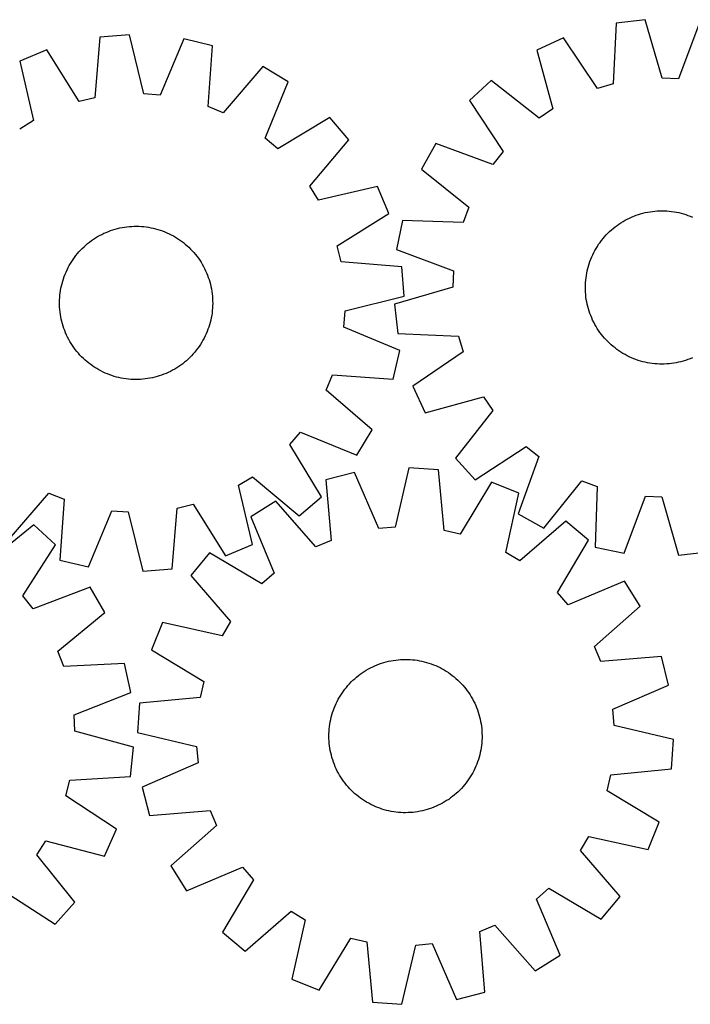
# Model space of a CAD drawing. Header units: millimetres. Extents: x 7 to 1493, y 7 to 521.
# Tile 4 of 5: x 739 to 1089, y 7 to 521. Entities that reach past the tile are written whole.
import ezdxf

# ---------------------------------------------------------------- set-up
doc = ezdxf.new("R2010")
doc.units = ezdxf.units.MM
doc.layers.add('CUT', color=7, linetype='CONTINUOUS', true_color=0x000000)

msp = doc.modelspace()

# ---------------------------------------------------------------- linework, layer by layer
at = {"layer": 'CUT'}
for p, q in [((1050.370291, 519.038848), (1048.927571, 487.307266)), ((1065.650861, 520.837384), (1050.370291, 519.038848)), ((1074.421754, 490.307952), (1065.650861, 520.837384)), ((1094.166974, 519.698477), (1082.989268, 489.965774)), ((780.800844, 511.779898), (778.187386, 480.123231)), ((796.137405, 513.012957), (780.800844, 511.779898)), ((803.774986, 482.180472), (796.137405, 513.012957)), ((824.592015, 510.82184), (812.324021, 481.522163)), ((839.558987, 507.255291), (824.592015, 510.82184)), ((1022.897914, 511.310049), (1008.921007, 504.877584)), ((1040.673643, 484.985189), (1022.897914, 511.310049)), ((753.061809, 505.070816), (738.856909, 499.158849)), ((769.853342, 478.107523), (753.061809, 505.070816)), ((837.294997, 475.571713), (839.558987, 507.255291)), ((1008.921007, 504.877584), (1017.354497, 474.253231)), ((738.856909, 499.158849), (746.153811, 468.243966)), ((865.943838, 496.378457), (845.222184, 472.303826)), ((879.07615, 488.361418), (865.943838, 496.378457)), ((867.132203, 458.928156), (879.07615, 488.361418)), ((985.181554, 489.037628), (973.876466, 478.600888)), ((1010.222105, 469.494201), (985.181554, 489.037628)), ((1082.989268, 489.965774), (1074.421754, 490.307952)), ((1048.927571, 487.307266), (1040.673643, 484.985189)), ((778.187386, 480.123231), (769.853342, 478.107523)), ((812.324021, 481.522163), (803.774986, 482.180472)), ((973.876466, 478.600888), (991.360637, 452.08149)), ((845.222184, 472.303826), (837.294997, 475.571713)), ((1017.354497, 474.253231), (1010.222105, 469.494201)), ((746.153811, 468.243966), (738.850552, 463.751553)), ((900.808507, 469.863567), (873.661574, 453.370576)), ((910.820677, 458.180802), (900.808507, 469.863567)), ((873.661574, 453.370576), (867.132203, 458.928156)), ((890.365931, 433.878989), (910.820677, 458.180802)), ((956.19372, 456.200301), (948.667073, 442.780907)), ((986.047951, 445.351353), (956.19372, 456.200301)), ((991.360637, 452.08149), (986.047951, 445.351353)), ((948.667073, 442.780907), (973.490453, 422.962366)), ((894.858344, 426.57573), (890.365931, 433.878989)), ((925.773227, 433.872633), (894.858344, 426.57573)), ((931.685193, 419.667732), (925.773227, 433.872633)), ((973.490453, 422.962366), (970.517514, 414.919916)), ((904.7219, 402.876199), (931.685193, 419.667732)), ((1055.103569, 416.172721), (1056.214476, 416.759995)), ((1056.214476, 416.759995), (1057.343283, 417.312085)), ((1057.343283, 417.312085), (1058.488873, 417.828446)), ((1058.488873, 417.828446), (1059.650118, 418.308568)), ((1059.650118, 418.308568), (1060.825871, 418.751977)), ((1060.825871, 418.751977), (1062.014972, 419.158237)), ((1062.014972, 419.158237), (1063.216246, 419.526945)), ((1063.216246, 419.526945), (1064.42851, 419.857739)), ((1064.42851, 419.857739), (1065.650565, 420.150291)), ((1065.650565, 420.150291), (1066.881207, 420.404314)), ((1066.881207, 420.404314), (1068.119221, 420.619555)), ((1068.119221, 420.619555), (1069.363385, 420.795803)), ((1069.363385, 420.795803), (1070.612471, 420.932885)), ((1070.612471, 420.932885), (1071.865246, 421.030663)), ((1071.865246, 421.030663), (1073.120474, 421.089043)), ((1073.120474, 421.089043), (1074.376917, 421.107967)), ((1074.376917, 421.107967), (1075.633335, 421.087415)), ((1075.633335, 421.087415), (1076.888486, 421.027409)), ((1076.888486, 421.027409), (1078.141134, 420.928007)), ((1078.141134, 420.928007), (1079.390041, 420.789307)), ((1079.390041, 420.789307), (1080.633975, 420.611446)), ((1080.633975, 420.611446), (1081.871709, 420.394601)), ((1081.871709, 420.394601), (1083.102021, 420.138984)), ((1083.102021, 420.138984), (1084.323696, 419.844848)), ((1084.323696, 419.844848), (1085.53553, 419.512484)), ((1085.53553, 419.512484), (1086.736326, 419.142219)), ((1086.736326, 419.142219), (1087.924899, 418.734419)), ((1087.924899, 418.734419), (1089.100076, 418.289486)), ((1089.100076, 418.289486), (1090.260698, 417.80786)), ((786.354774, 410.775649), (787.546098, 411.17534)), ((787.546098, 411.17534), (788.749389, 411.537414)), ((788.749389, 411.537414), (789.963459, 411.861512)), ((789.963459, 411.861512), (791.187111, 412.147316)), ((791.187111, 412.147316), (792.419136, 412.394543)), ((792.419136, 412.394543), (793.658319, 412.60295)), ((793.658319, 412.60295), (794.903436, 412.77233)), ((794.903436, 412.77233), (796.153259, 412.902516)), ((796.153259, 412.902516), (797.406555, 412.99338)), ((797.406555, 412.99338), (798.662087, 413.044832)), ((798.662087, 413.044832), (799.918615, 413.056821)), ((799.918615, 413.056821), (801.1749, 413.029337)), ((801.1749, 413.029337), (802.429701, 412.962404)), ((802.429701, 412.962404), (803.681781, 412.856091)), ((803.681781, 412.856091), (804.929904, 412.710501)), ((804.929904, 412.710501), (806.172838, 412.525779)), ((806.172838, 412.525779), (807.409356, 412.302106)), ((807.409356, 412.302106), (808.638238, 412.039704)), ((808.638238, 412.039704), (809.858272, 411.738831)), ((809.858272, 411.738831), (811.068253, 411.399784)), ((811.068253, 411.399784), (812.266988, 411.022899)), ((938.771945, 416.012413), (935.760498, 400.92395)), ((970.517514, 414.919916), (938.771945, 416.012413)), ((1046.988014, 410.284456), (1047.917972, 411.129551)), ((1047.917972, 411.129551), (1048.874015, 411.945019)), ((1048.874015, 411.945019), (1049.855202, 412.730054)), ((1049.855202, 412.730054), (1050.860562, 413.483882)), ((1050.860562, 413.483882), (1051.889105, 414.205759)), ((1051.889105, 414.205759), (1052.939815, 414.894973)), ((1052.939815, 414.894973), (1054.011656, 415.550842)), ((1054.011656, 415.550842), (1055.103569, 416.172721)), ((776.360545, 405.562627), (777.393056, 406.278817)), ((777.393056, 406.278817), (778.447553, 406.962221)), ((778.447553, 406.962221), (779.522997, 407.612166)), ((779.522997, 407.612166), (780.618325, 408.22801)), ((780.618325, 408.22801), (781.732456, 408.809144)), ((781.732456, 408.809144), (782.864292, 409.354997)), ((782.864292, 409.354997), (784.012715, 409.865028)), ((784.012715, 409.865028), (785.176592, 410.338734)), ((785.176592, 410.338734), (786.354774, 410.775649)), ((812.266988, 411.022899), (813.453292, 410.608546)), ((813.453292, 410.608546), (814.625996, 410.157134)), ((814.625996, 410.157134), (815.783942, 409.66911)), ((815.783942, 409.66911), (816.925988, 409.144955)), ((816.925988, 409.144955), (818.051006, 408.585186)), ((818.051006, 408.585186), (819.157886, 407.990356)), ((819.157886, 407.990356), (820.245536, 407.361051)), ((820.245536, 407.361051), (821.312882, 406.697892)), ((821.312882, 406.697892), (822.358871, 406.001535)), ((822.358871, 406.001535), (823.382471, 405.272666)), ((1042.760691, 405.644731), (1043.546997, 406.624899)), ((1043.546997, 406.624899), (1044.363703, 407.579885)), ((1044.363703, 407.579885), (1045.210003, 408.508747)), ((1045.210003, 408.508747), (1046.085061, 409.410567)), ((1046.085061, 409.410567), (1046.988014, 410.284456)), ((770.682616, 400.61875), (771.562638, 401.515727)), ((771.562638, 401.515727), (772.4704, 402.38462)), ((772.4704, 402.38462), (773.405007, 403.22457)), ((773.405007, 403.22457), (774.365536, 404.03475)), ((774.365536, 404.03475), (775.35104, 404.814358)), ((775.35104, 404.814358), (776.360545, 405.562627)), ((823.382471, 405.272666), (824.382672, 404.512005)), ((824.382672, 404.512005), (825.358486, 403.720302)), ((825.358486, 403.720302), (826.30895, 402.898338)), ((826.30895, 402.898338), (827.233127, 402.046925)), ((827.233127, 402.046925), (828.130105, 401.166904)), ((828.130105, 401.166904), (828.998998, 400.259141)), ((906.737608, 394.542155), (904.7219, 402.876199)), ((935.760498, 400.92395), (965.493201, 389.746243)), ((1039.311226, 400.40083), (1039.934519, 401.491936)), ((1039.934519, 401.491936), (1040.591777, 402.562925)), ((1040.591777, 402.562925), (1041.282352, 403.612742)), ((1041.282352, 403.612742), (1042.005561, 404.640348)), ((1042.005561, 404.640348), (1042.760691, 405.644731)), ((766.031649, 394.698504), (766.728006, 395.744493)), ((766.728006, 395.744493), (767.456875, 396.768093)), ((767.456875, 396.768093), (768.217537, 397.768294)), ((768.217537, 397.768294), (769.00924, 398.744108)), ((769.00924, 398.744108), (769.831203, 399.694573)), ((769.831203, 399.694573), (770.682616, 400.61875)), ((828.998998, 400.259141), (829.838948, 399.324535)), ((829.838948, 399.324535), (830.649127, 398.364005)), ((830.649127, 398.364005), (831.428736, 397.378502)), ((831.428736, 397.378502), (832.177004, 396.368997)), ((832.177004, 396.368997), (832.893194, 395.336486)), ((1036.724556, 394.681875), (1037.169489, 395.857052)), ((1037.169489, 395.857052), (1037.651116, 397.017673)), ((1037.651116, 397.017673), (1038.16896, 398.162594)), ((1038.16896, 398.162594), (1038.722513, 399.290684)), ((1038.722513, 399.290684), (1039.311226, 400.40083)), ((763.584586, 390.31161), (764.144355, 391.436628)), ((764.144355, 391.436628), (764.739186, 392.543508)), ((764.739186, 392.543508), (765.368491, 393.631158)), ((765.368491, 393.631158), (766.031649, 394.698504)), ((832.893194, 395.336486), (833.576599, 394.281988)), ((833.576599, 394.281988), (834.226544, 393.206545)), ((834.226544, 393.206545), (834.842387, 392.111217)), ((834.842387, 392.111217), (835.423522, 390.997085)), ((835.423522, 390.997085), (835.969374, 389.865249)), ((938.394276, 391.928698), (906.737608, 394.542155)), ((939.627334, 376.592137), (938.394276, 391.928698)), ((1035.319991, 389.858996), (1035.614127, 391.080672)), ((1035.614127, 391.080672), (1035.946491, 392.292506)), ((1035.946491, 392.292506), (1036.316756, 393.493301)), ((1036.316756, 393.493301), (1036.724556, 394.681875)), ((761.329757, 384.453876), (761.706643, 385.65261)), ((761.706643, 385.65261), (762.120996, 386.838914)), ((762.120996, 386.838914), (762.572407, 388.011618)), ((762.572407, 388.011618), (763.060431, 389.169565)), ((763.060431, 389.169565), (763.584586, 390.31161)), ((835.969374, 389.865249), (836.479405, 388.716826)), ((836.479405, 388.716826), (836.953112, 387.55295)), ((836.953112, 387.55295), (837.390026, 386.374768)), ((837.390026, 386.374768), (837.789718, 385.183443)), ((965.493201, 389.746243), (965.151023, 381.17873)), ((1034.530969, 384.898109), (1034.669668, 386.147017)), ((1034.669668, 386.147017), (1034.847529, 387.390951)), ((1034.847529, 387.390951), (1035.064374, 388.628685)), ((1035.064374, 388.628685), (1035.319991, 389.858996)), ((760.203762, 379.55846), (760.427435, 380.794978)), ((760.427435, 380.794978), (760.689837, 382.023861)), ((760.689837, 382.023861), (760.99071, 383.243895)), ((760.99071, 383.243895), (761.329757, 384.453876)), ((837.789718, 385.183443), (838.151791, 383.980152)), ((838.151791, 383.980152), (838.47589, 382.766082)), ((838.47589, 382.766082), (838.761694, 381.54243)), ((838.761694, 381.54243), (839.008921, 380.310406)), ((839.008921, 380.310406), (839.217327, 379.071223)), ((965.151023, 381.17873), (934.621591, 372.407836)), ((1034.351008, 381.133893), (1034.37156, 382.39031)), ((1034.369932, 379.87745), (1034.351008, 381.133893)), ((1034.37156, 382.39031), (1034.431566, 383.645462)), ((1034.431566, 383.645462), (1034.530969, 384.898109)), ((759.700205, 374.560522), (759.767137, 375.815324)), ((759.767137, 375.815324), (759.87345, 377.067404)), ((759.87345, 377.067404), (760.01904, 378.315526)), ((760.01904, 378.315526), (760.203762, 379.55846)), ((839.217327, 379.071223), (839.386707, 377.826105)), ((839.386707, 377.826105), (839.516893, 376.576282)), ((839.516893, 376.576282), (839.607757, 375.322986)), ((839.607757, 375.322986), (839.659209, 374.067455)), ((908.79485, 368.954555), (939.627334, 376.592137)), ((1034.428312, 378.622221), (1034.369932, 379.87745)), ((1034.526091, 377.369446), (1034.428312, 378.622221)), ((1034.663172, 376.12036), (1034.526091, 377.369446)), ((1034.83942, 374.876196), (1034.663172, 376.12036)), ((759.67272, 373.304237), (759.700205, 374.560522)), ((759.68471, 372.047709), (759.67272, 373.304237)), ((759.736162, 370.792178), (759.68471, 372.047709)), ((759.827026, 369.538882), (759.736162, 370.792178)), ((839.576782, 370.29984), (839.470469, 369.04776)), ((839.643714, 371.554642), (839.576782, 370.29984)), ((839.671199, 372.810926), (839.643714, 371.554642)), ((839.659209, 374.067455), (839.671199, 372.810926)), ((934.621591, 372.407836), (936.420127, 357.127267)), ((1035.054662, 373.638183), (1034.83942, 374.876196)), ((1035.308684, 372.407541), (1035.054662, 373.638183)), ((1035.601236, 371.185485), (1035.308684, 372.407541)), ((1035.93203, 369.973222), (1035.601236, 371.185485)), ((1036.300738, 368.771947), (1035.93203, 369.973222)), ((759.957212, 368.289058), (759.827026, 369.538882)), ((760.126592, 367.043941), (759.957212, 368.289058)), ((760.334998, 365.804758), (760.126592, 367.043941)), ((760.582225, 364.572733), (760.334998, 365.804758)), ((838.916484, 365.320185), (838.654082, 364.091303)), ((839.140157, 366.556704), (838.916484, 365.320185)), ((839.324879, 367.799637), (839.140157, 366.556704)), ((839.470469, 369.04776), (839.324879, 367.799637)), ((908.136541, 360.40552), (908.79485, 368.954555)), ((1036.706998, 367.582847), (1036.300738, 368.771947)), ((1037.150407, 366.407094), (1036.706998, 367.582847)), ((1037.630529, 365.245849), (1037.150407, 366.407094)), ((1038.14689, 364.100258), (1037.630529, 365.245849)), ((760.868029, 363.349082), (760.582225, 364.572733)), ((761.192128, 362.135011), (760.868029, 363.349082)), ((761.554201, 360.93172), (761.192128, 362.135011)), ((761.953893, 359.740396), (761.554201, 360.93172)), ((762.390807, 358.562214), (761.953893, 359.740396)), ((837.637276, 360.462554), (837.222923, 359.276249)), ((838.014162, 361.661288), (837.637276, 360.462554)), ((838.353209, 362.871269), (838.014162, 361.661288)), ((838.654082, 364.091303), (838.353209, 362.871269)), ((937.436218, 348.137527), (908.136541, 360.40552)), ((1038.69898, 362.971452), (1038.14689, 364.100258)), ((1039.286254, 361.860544), (1038.69898, 362.971452)), ((1039.908133, 360.768631), (1039.286254, 361.860544)), ((1040.564003, 359.696791), (1039.908133, 360.768631)), ((1041.253216, 358.646081), (1040.564003, 359.696791)), ((762.864514, 357.398337), (762.390807, 358.562214)), ((763.374545, 356.249914), (762.864514, 357.398337)), ((763.920397, 355.118079), (763.374545, 356.249914)), ((764.501532, 354.003947), (763.920397, 355.118079)), ((835.199564, 354.678536), (834.604733, 353.571656)), ((835.759333, 355.803554), (835.199564, 354.678536)), ((836.283488, 356.945599), (835.759333, 355.803554)), ((836.771512, 358.103545), (836.283488, 356.945599)), ((837.222923, 359.276249), (836.771512, 358.103545)), ((936.420127, 357.127267), (968.151709, 355.684547)), ((968.151709, 355.684547), (970.473786, 347.430618)), ((1041.975093, 357.617538), (1041.253216, 358.646081)), ((1042.728921, 356.612177), (1041.975093, 357.617538)), ((1043.513956, 355.630991), (1042.728921, 356.612177)), ((1044.329424, 354.674947), (1043.513956, 355.630991)), ((1045.174519, 353.74499), (1044.329424, 354.674947)), ((765.117375, 352.908619), (764.501532, 354.003947)), ((765.76732, 351.833176), (765.117375, 352.908619)), ((766.450725, 350.778678), (765.76732, 351.833176)), ((767.166915, 349.746167), (766.450725, 350.778678)), ((767.915183, 348.736662), (767.166915, 349.746167)), ((832.615913, 350.37067), (831.887044, 349.34707)), ((833.31227, 351.41666), (832.615913, 350.37067)), ((833.975428, 352.484006), (833.31227, 351.41666)), ((834.604733, 353.571656), (833.975428, 352.484006)), ((1046.048408, 352.842036), (1045.174519, 353.74499)), ((1046.950228, 351.966978), (1046.048408, 352.842036)), ((1047.87909, 351.120678), (1046.950228, 351.966978)), ((1048.834076, 350.303972), (1047.87909, 351.120678)), ((1049.814244, 349.517666), (1048.834076, 350.303972)), ((1050.818627, 348.762536), (1049.814244, 349.517666)), ((768.694792, 347.751158), (767.915183, 348.736662)), ((769.504971, 346.790629), (768.694792, 347.751158)), ((770.344922, 345.856022), (769.504971, 346.790629)), ((771.213814, 344.94826), (770.344922, 345.856022)), ((772.110792, 344.068238), (771.213814, 344.94826)), ((827.781281, 344.599437), (826.873519, 343.730544)), ((828.661303, 345.496414), (827.781281, 344.599437)), ((829.512716, 346.420591), (828.661303, 345.496414)), ((830.334679, 347.371056), (829.512716, 346.420591)), ((831.126382, 348.34687), (830.334679, 347.371056)), ((831.887044, 349.34707), (831.126382, 348.34687)), ((933.869668, 333.170554), (937.436218, 348.137527)), ((970.473786, 347.430618), (944.148926, 329.65489)), ((1051.846234, 348.039327), (1050.818627, 348.762536)), ((1052.89605, 347.348753), (1051.846234, 348.039327)), ((1053.967039, 346.691495), (1052.89605, 347.348753)), ((1055.058145, 346.068201), (1053.967039, 346.691495)), ((1056.168291, 345.479488), (1055.058145, 346.068201)), ((1057.296381, 344.925936), (1056.168291, 345.479488)), ((1058.441302, 344.408091), (1057.296381, 344.925936)), ((1059.601923, 343.926465), (1058.441302, 344.408091)), ((1090.213126, 344.387505), (1089.051881, 343.907383)), ((773.034969, 343.216826), (772.110792, 344.068238)), ((773.985433, 342.394862), (773.034969, 343.216826)), ((774.961248, 341.603159), (773.985433, 342.394862)), ((775.961448, 340.842498), (774.961248, 341.603159)), ((776.985048, 340.113629), (775.961448, 340.842498)), ((778.031037, 339.417272), (776.985048, 340.113629)), ((779.098383, 338.754113), (778.031037, 339.417272)), ((820.896366, 339.152942), (819.820922, 338.502998)), ((821.950863, 339.836347), (820.896366, 339.152942)), ((822.983374, 340.552537), (821.950863, 339.836347)), ((823.99288, 341.300805), (822.983374, 340.552537)), ((824.978383, 342.080414), (823.99288, 341.300805)), ((825.938912, 342.890593), (824.978383, 342.080414)), ((826.873519, 343.730544), (825.938912, 342.890593)), ((1060.777101, 343.481532), (1059.601923, 343.926465)), ((1061.965674, 343.073732), (1060.777101, 343.481532)), ((1063.16647, 342.703467), (1061.965674, 343.073732)), ((1064.378303, 342.371102), (1063.16647, 342.703467)), ((1065.599979, 342.076967), (1064.378303, 342.371102)), ((1066.83029, 341.82135), (1065.599979, 342.076967)), ((1068.068024, 341.604504), (1066.83029, 341.82135)), ((1069.311958, 341.426644), (1068.068024, 341.604504)), ((1070.560866, 341.287944), (1069.311958, 341.426644)), ((1071.813513, 341.188542), (1070.560866, 341.287944)), ((1073.068665, 341.128535), (1071.813513, 341.188542)), ((1074.325082, 341.107984), (1073.068665, 341.128535)), ((1075.581525, 341.126907), (1074.325082, 341.107984)), ((1076.836754, 341.185287), (1075.581525, 341.126907)), ((1078.089529, 341.283066), (1076.836754, 341.185287)), ((1079.338615, 341.420147), (1078.089529, 341.283066)), ((1080.582779, 341.596396), (1079.338615, 341.420147)), ((1081.820792, 341.811637), (1080.582779, 341.596396)), ((1083.051434, 342.065659), (1081.820792, 341.811637)), ((1084.27349, 342.358212), (1083.051434, 342.065659)), ((1085.485753, 342.689005), (1084.27349, 342.358212)), ((1086.687028, 343.057714), (1085.485753, 342.689005)), ((1087.876129, 343.463973), (1086.687028, 343.057714)), ((1089.051881, 343.907383), (1087.876129, 343.463973)), ((780.186033, 338.124808), (779.098383, 338.754113)), ((781.292913, 337.529978), (780.186033, 338.124808)), ((782.417931, 336.970209), (781.292913, 337.529978)), ((783.559977, 336.446053), (782.417931, 336.970209)), ((784.717923, 335.958029), (783.559977, 336.446053)), ((785.890627, 335.506618), (784.717923, 335.958029)), ((787.076932, 335.092265), (785.890627, 335.506618)), ((788.275666, 334.715379), (787.076932, 335.092265)), ((789.485647, 334.376333), (788.275666, 334.715379)), ((790.705681, 334.07546), (789.485647, 334.376333)), ((791.934563, 333.813057), (790.705681, 334.07546)), ((809.38046, 334.253651), (808.156808, 333.967847)), ((810.59453, 334.57775), (809.38046, 334.253651)), ((811.797821, 334.939824), (810.59453, 334.57775)), ((812.989145, 335.339515), (811.797821, 334.939824)), ((814.167327, 335.77643), (812.989145, 335.339515)), ((815.331204, 336.250136), (814.167327, 335.77643)), ((816.479627, 336.760167), (815.331204, 336.250136)), ((817.611463, 337.306019), (816.479627, 336.760167)), ((818.725594, 337.887154), (817.611463, 337.306019)), ((819.820922, 338.502998), (818.725594, 337.887154)), ((898.918204, 327.507357), (902.18609, 335.434544)), ((902.18609, 335.434544), (933.869668, 333.170554)), ((793.171081, 333.589385), (791.934563, 333.813057)), ((794.414015, 333.404662), (793.171081, 333.589385)), ((795.662138, 333.259073), (794.414015, 333.404662)), ((796.914218, 333.152759), (795.662138, 333.259073)), ((798.169019, 333.085827), (796.914218, 333.152759)), ((799.425304, 333.058342), (798.169019, 333.085827)), ((800.681832, 333.070332), (799.425304, 333.058342)), ((801.937364, 333.121784), (800.681832, 333.070332)), ((803.19066, 333.212648), (801.937364, 333.121784)), ((804.440483, 333.342834), (803.19066, 333.212648)), ((805.685601, 333.512214), (804.440483, 333.342834)), ((806.924783, 333.72062), (805.685601, 333.512214)), ((808.156808, 333.967847), (806.924783, 333.72062)), ((944.148926, 329.65489), (950.581391, 315.677982)), ((922.992834, 306.785704), (898.918204, 327.507357)), ((950.581391, 315.677982), (981.205744, 324.111472)), ((981.205744, 324.111472), (985.964774, 316.979081)), ((985.964774, 316.979081), (966.421347, 291.93853)), ((879.984954, 299.067968), (885.542534, 305.597338)), ((885.542534, 305.597338), (914.975795, 293.653391)), ((914.975795, 293.653391), (922.992834, 306.785704)), ((896.477945, 271.921034), (879.984954, 299.067968)), ((976.858087, 280.633442), (1003.377486, 298.117613)), ((1003.377486, 298.117613), (1010.107622, 292.804927)), ((966.421347, 291.93853), (976.858087, 280.633442)), ((1010.107622, 292.804927), (999.258674, 262.950696)), ((913.777145, 284.460839), (898.854541, 280.712983)), ((926.399679, 255.312144), (913.777145, 284.460839)), ((942.20308, 286.996985), (934.940099, 256.074116)), ((957.553471, 285.95007), (942.20308, 286.996985)), ((960.550772, 254.327436), (957.553471, 285.95007)), ((853.190108, 277.871197), (860.493367, 282.363611)), ((860.487011, 246.956315), (853.190108, 277.871197)), ((860.493367, 282.363611), (884.79518, 261.908864)), ((898.854541, 280.712983), (901.502727, 249.059202)), ((985.371855, 279.577991), (968.908657, 252.412979)), ((999.64743, 273.838783), (985.371855, 279.577991)), ((1012.678068, 255.424048), (1032.496609, 280.247428)), ((1032.496609, 280.247428), (1040.53906, 277.27449)), ((733.400082, 249.736707), (754.121735, 273.811337)), ((754.121735, 273.811337), (762.048922, 270.543451)), ((992.726101, 242.837655), (999.64743, 273.838783)), ((1040.53906, 277.27449), (1039.446562, 245.52892)), ((762.048922, 270.543451), (759.784932, 238.859873)), ((821.156533, 265.991933), (829.490577, 268.007641)), ((829.490577, 268.007641), (846.28211, 241.044348)), ((872.603582, 269.516867), (859.569493, 261.341106)), ((893.615767, 245.695389), (872.603582, 269.516867)), ((884.79518, 261.908864), (896.477945, 271.921034)), ((1054.535025, 242.517474), (1065.712732, 272.250177)), ((1065.712732, 272.250177), (1074.280245, 271.907998)), ((1074.280245, 271.907998), (1083.051139, 241.378567)), ((774.751904, 235.293324), (787.019898, 264.593001)), ((787.019898, 264.593001), (795.568933, 263.934692)), ((795.568933, 263.934692), (803.206514, 233.102207)), ((818.543076, 234.335266), (821.156533, 265.991933)), ((999.258674, 262.950696), (1012.678068, 255.424048)), ((746.191981, 257.157999), (721.428773, 237.264324)), ((757.642737, 246.881291), (746.191981, 257.157999)), ((859.569493, 261.341106), (871.869624, 232.054906)), ((1024.135204, 259.182224), (1000.083322, 238.43417)), ((1035.938569, 249.312518), (1024.135204, 259.182224)), ((934.940099, 256.074116), (926.399679, 255.312144)), ((968.908657, 252.412979), (960.550772, 254.327436)), ((740.533275, 220.11861), (757.642737, 246.881291)), ((846.28211, 241.044348), (860.487011, 246.956315)), ((901.502727, 249.059202), (893.615767, 245.695389)), ((1019.776119, 221.9675), (1035.938569, 249.312518)), ((838.063138, 242.580975), (828.193432, 230.777609)), ((865.408155, 226.418525), (838.063138, 242.580975)), ((1000.083322, 238.43417), (992.726101, 242.837655)), ((1039.446562, 245.52892), (1054.535025, 242.517474)), ((1083.051139, 241.378567), (1098.331709, 243.177103)), ((759.784932, 238.859873), (774.751904, 235.293324)), ((803.206514, 233.102207), (818.543076, 234.335266)), ((871.869624, 232.054906), (865.408155, 226.418525)), ((828.193432, 230.777609), (848.941485, 206.725727)), ((1054.698701, 227.806162), (1025.4125, 215.506031)), ((1062.874462, 214.772073), (1054.698701, 227.806162)), ((775.638785, 224.731616), (745.940091, 213.463859)), ((783.353424, 211.419408), (775.638785, 224.731616)), ((1025.4125, 215.506031), (1019.776119, 221.9675)), ((745.940091, 213.463859), (740.533275, 220.11861)), ((758.811236, 191.253701), (783.353424, 211.419408)), ((1039.052983, 193.759888), (1062.874462, 214.772073)), ((813.536872, 206.289835), (807.797664, 192.01426)), ((844.538001, 199.368507), (813.536872, 206.289835)), ((848.941485, 206.725727), (844.538001, 199.368507)), ((761.896992, 183.253859), (758.811236, 191.253701)), ((807.797664, 192.01426), (834.962676, 175.551062)), ((1042.416796, 185.872929), (1039.052983, 193.759888)), ((926.719677, 184.609041), (927.907455, 185.019149)), ((927.907455, 185.019149), (929.10753, 185.391745)), ((929.10753, 185.391745), (930.318716, 185.726462)), ((930.318716, 185.726462), (931.539818, 186.02297)), ((931.539818, 186.02297), (932.769631, 186.280976)), ((932.769631, 186.280976), (934.006941, 186.500225)), ((934.006941, 186.500225), (935.250528, 186.680501)), ((935.250528, 186.680501), (936.499163, 186.821626)), ((936.499163, 186.821626), (937.751615, 186.923461)), ((937.751615, 186.923461), (939.006648, 186.985905)), ((939.006648, 186.985905), (940.263023, 187.008896)), ((940.263023, 187.008896), (941.5195, 186.992413)), ((941.5195, 186.992413), (942.77484, 186.936471)), ((942.77484, 186.936471), (944.027803, 186.841125)), ((944.027803, 186.841125), (945.277153, 186.70647)), ((945.277153, 186.70647), (946.521656, 186.532639)), ((946.521656, 186.532639), (947.760086, 186.319802)), ((947.760086, 186.319802), (948.991219, 186.06817)), ((948.991219, 186.06817), (950.21384, 185.777992)), ((950.21384, 185.777992), (951.426744, 185.449553)), ((951.426744, 185.449553), (952.628732, 185.083178)), ((952.628732, 185.083178), (953.818619, 184.679229)), ((1074.070577, 188.521115), (1042.416796, 185.872929)), ((1077.818433, 173.598511), (1074.070577, 188.521115)), ((793.624057, 184.792731), (761.896992, 183.253859)), ((796.847416, 169.748114), (793.624057, 184.792731)), ((916.771478, 179.308706), (917.797678, 180.03391)), ((917.797678, 180.03391), (918.846151, 180.726522)), ((918.846151, 180.726522), (919.915862, 181.385858)), ((919.915862, 181.385858), (921.005756, 182.01127)), ((921.005756, 182.01127), (922.114756, 182.602138)), ((922.114756, 182.602138), (923.241769, 183.15788)), ((923.241769, 183.15788), (924.385682, 183.677947)), ((924.385682, 183.677947), (925.545366, 184.161827)), ((925.545366, 184.161827), (926.719677, 184.609041)), ((953.818619, 184.679229), (954.995231, 184.238104)), ((954.995231, 184.238104), (956.157406, 183.760238)), ((956.157406, 183.760238), (957.303998, 183.246103)), ((957.303998, 183.246103), (958.433874, 182.696206)), ((958.433874, 182.696206), (959.54592, 182.111091)), ((959.54592, 182.111091), (960.639039, 181.491334)), ((960.639039, 181.491334), (961.712151, 180.837547)), ((961.712151, 180.837547), (962.764198, 180.150375)), ((962.764198, 180.150375), (963.794141, 179.430497)), ((834.962676, 175.551062), (833.048219, 167.193178)), ((911.137057, 174.3153), (912.009191, 175.219949)), ((912.009191, 175.219949), (912.90931, 176.096757)), ((912.90931, 176.096757), (913.836526, 176.944859)), ((913.836526, 176.944859), (914.789924, 177.763418)), ((914.789924, 177.763418), (915.768564, 178.551627)), ((915.768564, 178.551627), (916.771478, 179.308706)), ((963.794141, 179.430497), (964.800963, 178.678623)), ((964.800963, 178.678623), (965.783672, 177.895495)), ((965.783672, 177.895495), (966.741298, 177.081886)), ((966.741298, 177.081886), (967.672895, 176.238598)), ((967.672895, 176.238598), (968.577544, 175.366465)), ((968.577544, 175.366465), (969.454352, 174.466345)), ((767.274862, 158.15334), (796.847416, 169.748114)), ((907.22528, 169.406603), (907.945158, 170.436546)), ((907.945158, 170.436546), (908.697032, 171.443369)), ((908.697032, 171.443369), (909.48016, 172.426078)), ((909.48016, 172.426078), (910.29377, 173.383703)), ((910.29377, 173.383703), (911.137057, 174.3153)), ((969.454352, 174.466345), (970.302454, 173.539129)), ((970.302454, 173.539129), (971.121013, 172.585731)), ((971.121013, 172.585731), (971.909221, 171.607092)), ((971.909221, 171.607092), (972.666301, 170.604177)), ((972.666301, 170.604177), (973.391504, 169.577977)), ((973.391504, 169.577977), (974.084116, 168.529504)), ((1048.669739, 160.975977), (1077.818433, 173.598511)), ((833.048219, 167.193178), (801.425586, 164.195877)), ((904.129553, 163.946403), (904.679449, 165.07628)), ((904.679449, 165.07628), (905.264565, 166.188326)), ((905.264565, 166.188326), (905.884322, 167.281444)), ((905.884322, 167.281444), (906.538109, 168.354556)), ((906.538109, 168.354556), (907.22528, 169.406603)), ((974.084116, 168.529504), (974.743453, 167.459793)), ((974.743453, 167.459793), (975.368864, 166.3699)), ((975.368864, 166.3699), (975.959732, 165.2609)), ((975.959732, 165.2609), (976.515474, 164.133887)), ((801.425586, 164.195877), (800.378671, 148.845485)), ((902.292477, 159.271138), (902.696427, 160.461025)), ((902.696427, 160.461025), (903.137552, 161.637637)), ((903.137552, 161.637637), (903.615418, 162.799812)), ((903.615418, 162.799812), (904.129553, 163.946403)), ((976.515474, 164.133887), (977.035542, 162.989974)), ((977.035542, 162.989974), (977.519421, 161.83029)), ((977.519421, 161.83029), (977.966636, 160.655979)), ((977.966636, 160.655979), (978.376743, 159.4682)), ((978.376743, 159.4682), (978.74934, 158.268126)), ((1049.43171, 152.435557), (1048.669739, 160.975977)), ((767.737504, 149.591487), (767.274862, 158.15334)), ((900.843017, 153.164062), (901.055854, 154.402491)), ((901.055854, 154.402491), (901.307485, 155.633624)), ((901.307485, 155.633624), (901.597664, 156.856246)), ((901.597664, 156.856246), (901.926102, 158.069149)), ((901.926102, 158.069149), (902.292477, 159.271138)), ((978.74934, 158.268126), (979.084057, 157.05694)), ((979.084057, 157.05694), (979.380565, 155.835838)), ((979.380565, 155.835838), (979.63857, 154.606025)), ((979.63857, 154.606025), (979.857819, 153.368715)), ((798.387273, 141.250839), (767.737504, 149.591487)), ((900.383243, 148.161906), (900.439185, 149.417245)), ((900.439185, 149.417245), (900.53453, 150.670208)), ((900.53453, 150.670208), (900.669185, 151.919558)), ((900.669185, 151.919558), (900.843017, 153.164062)), ((979.857819, 153.368715), (980.038095, 152.125128)), ((980.038095, 152.125128), (980.17922, 150.876493)), ((980.17922, 150.876493), (980.281055, 149.62404)), ((980.281055, 149.62404), (980.343499, 148.369008)), ((1080.35458, 145.172576), (1049.43171, 152.435557)), ((800.378671, 148.845485), (831.30154, 141.582504)), ((900.366759, 146.905429), (900.383243, 148.161906)), ((900.389751, 145.649054), (900.366759, 146.905429)), ((900.452195, 144.394021), (900.389751, 145.649054)), ((900.55403, 143.141568), (900.452195, 144.394021)), ((980.294066, 144.600816), (980.19872, 143.347853)), ((980.350008, 145.856155), (980.294066, 144.600816)), ((980.343499, 148.369008), (980.366491, 147.112632)), ((980.366491, 147.112632), (980.350008, 145.856155)), ((1079.307664, 129.822184), (1080.35458, 145.172576)), ((796.803827, 125.946486), (798.387273, 141.250839)), ((831.30154, 141.582504), (832.063512, 133.042084)), ((900.695155, 141.892933), (900.55403, 143.141568)), ((900.875431, 140.649346), (900.695155, 141.892933)), ((901.09468, 139.412036), (900.875431, 140.649346)), ((901.352686, 138.182223), (901.09468, 139.412036)), ((979.677396, 139.61557), (979.425765, 138.384437)), ((979.890233, 140.853999), (979.677396, 139.61557)), ((980.064065, 142.098503), (979.890233, 140.853999)), ((980.19872, 143.347853), (980.064065, 142.098503)), ((901.649193, 136.961121), (901.352686, 138.182223)), ((901.983911, 135.749935), (901.649193, 136.961121)), ((902.356507, 134.549861), (901.983911, 135.749935)), ((902.766614, 133.362082), (902.356507, 134.549861)), ((978.440773, 134.746924), (978.036824, 133.557036)), ((978.807148, 135.948912), (978.440773, 134.746924)), ((979.135586, 137.161816), (978.807148, 135.948912)), ((979.425765, 138.384437), (979.135586, 137.161816)), ((832.063512, 133.042084), (802.914817, 120.41955)), ((903.213829, 132.187771), (902.766614, 133.362082)), ((903.697709, 131.028087), (903.213829, 132.187771)), ((904.217776, 129.884174), (903.697709, 131.028087)), ((904.773518, 128.757161), (904.217776, 129.884174)), ((905.364386, 127.648161), (904.773518, 128.757161)), ((976.053801, 128.941781), (975.468685, 127.829735)), ((976.603697, 130.071658), (976.053801, 128.941781)), ((977.117832, 131.218249), (976.603697, 130.071658)), ((977.595698, 132.380424), (977.117832, 131.218249)), ((978.036824, 133.557036), (977.595698, 132.380424)), ((1047.685031, 126.824883), (1079.307664, 129.822184)), ((762.889915, 115.771851), (765.095675, 124.057622)), ((765.095675, 124.057622), (796.803827, 125.946486)), ((905.989797, 126.558268), (905.364386, 127.648161)), ((906.649134, 125.488557), (905.989797, 126.558268)), ((907.341746, 124.440084), (906.649134, 125.488557)), ((908.06695, 123.413884), (907.341746, 124.440084)), ((908.824029, 122.410969), (908.06695, 123.413884)), ((972.788092, 123.581515), (972.036218, 122.574692)), ((973.50797, 124.611458), (972.788092, 123.581515)), ((974.195142, 125.663505), (973.50797, 124.611458)), ((974.848928, 126.736617), (974.195142, 125.663505)), ((975.468685, 127.829735), (974.848928, 126.736617)), ((1045.770574, 118.466999), (1047.685031, 126.824883)), ((802.914817, 120.41955), (806.662673, 105.496946)), ((909.612237, 121.43233), (908.824029, 122.410969)), ((910.430796, 120.478932), (909.612237, 121.43233)), ((911.278898, 119.551716), (910.430796, 120.478932)), ((912.155706, 118.651596), (911.278898, 119.551716)), ((913.060355, 117.779463), (912.155706, 118.651596)), ((968.724059, 118.798112), (967.82394, 117.921304)), ((969.596193, 119.702761), (968.724059, 118.798112)), ((970.43948, 120.634358), (969.596193, 119.702761)), ((971.25309, 121.591983), (970.43948, 120.634358)), ((972.036218, 122.574692), (971.25309, 121.591983)), ((1072.935586, 102.003801), (1045.770574, 118.466999)), ((789.462176, 98.368125), (762.889915, 115.771851)), ((913.991952, 116.936175), (913.060355, 117.779463)), ((914.949578, 116.122566), (913.991952, 116.936175)), ((915.932287, 115.339438), (914.949578, 116.122566)), ((916.93911, 114.587564), (915.932287, 115.339438)), ((917.969053, 113.867686), (916.93911, 114.587564)), ((919.021099, 113.180514), (917.969053, 113.867686)), ((920.094211, 112.526727), (919.021099, 113.180514)), ((961.887099, 113.291539), (960.817388, 112.632203)), ((962.935572, 113.984151), (961.887099, 113.291539)), ((963.961772, 114.709355), (962.935572, 113.984151)), ((964.964687, 115.466434), (963.961772, 114.709355)), ((965.943326, 116.254643), (964.964687, 115.466434)), ((966.896724, 117.073202), (965.943326, 116.254643)), ((967.82394, 117.921304), (966.896724, 117.073202)), ((806.662673, 105.496946), (838.316454, 108.145132)), ((838.316454, 108.145132), (841.680267, 100.258173)), ((921.18733, 111.90697), (920.094211, 112.526727)), ((922.299376, 111.321855), (921.18733, 111.90697)), ((923.429252, 110.771958), (922.299376, 111.321855)), ((924.575844, 110.257823), (923.429252, 110.771958)), ((925.738019, 109.779957), (924.575844, 110.257823)), ((926.914631, 109.338832), (925.738019, 109.779957)), ((928.104518, 108.934883), (926.914631, 109.338832)), ((929.306507, 108.568508), (928.104518, 108.934883)), ((930.51941, 108.240069), (929.306507, 108.568508)), ((931.742032, 107.949891), (930.51941, 108.240069)), ((932.973165, 107.698259), (931.742032, 107.949891)), ((949.193432, 107.995091), (947.963619, 107.737085)), ((950.414534, 108.291599), (949.193432, 107.995091)), ((951.62572, 108.626316), (950.414534, 108.291599)), ((952.825795, 108.998912), (951.62572, 108.626316)), ((954.013574, 109.40902), (952.825795, 108.998912)), ((955.187884, 109.856234), (954.013574, 109.40902)), ((956.347569, 110.340114), (955.187884, 109.856234)), ((957.491481, 110.860181), (956.347569, 110.340114)), ((958.618494, 111.415923), (957.491481, 110.860181)), ((959.727495, 112.006792), (958.618494, 111.415923)), ((960.817388, 112.632203), (959.727495, 112.006792)), ((934.211594, 107.485422), (932.973165, 107.698259)), ((935.456098, 107.311591), (934.211594, 107.485422)), ((936.705447, 107.176936), (935.456098, 107.311591)), ((937.95841, 107.08159), (936.705447, 107.176936)), ((939.21375, 107.025648), (937.95841, 107.08159)), ((940.470227, 107.009165), (939.21375, 107.025648)), ((941.726602, 107.032156), (940.470227, 107.009165)), ((942.981635, 107.094601), (941.726602, 107.032156)), ((944.234087, 107.196435), (942.981635, 107.094601)), ((945.482723, 107.33756), (944.234087, 107.196435)), ((946.726309, 107.517836), (945.482723, 107.33756)), ((947.963619, 107.737085), (946.726309, 107.517836)), ((783.226924, 84.302131), (789.462176, 98.368125)), ((841.680267, 100.258173), (817.858789, 79.245988)), ((1067.196378, 87.728226), (1072.935586, 102.003801)), ((1031.791765, 87.292334), (1036.19525, 94.649555)), ((1036.19525, 94.649555), (1067.196378, 87.728226)), ((747.828742, 85.105454), (752.486988, 92.304073)), ((752.486988, 92.304073), (783.226924, 84.302131)), ((767.722417, 60.342247), (747.828742, 85.105454)), ((1052.539818, 63.240452), (1031.791765, 87.292334)), ((817.858789, 79.245988), (826.03455, 66.211899)), ((826.03455, 66.211899), (855.32075, 78.51203)), ((855.32075, 78.51203), (860.957131, 72.050561)), ((860.957131, 72.050561), (844.794681, 44.705544)), ((1008.863626, 61.963155), (1015.325095, 67.599536)), ((1015.325095, 67.599536), (1042.670112, 51.437086)), ((730.683028, 66.000952), (757.445709, 48.89149)), ((1021.163757, 32.676955), (1008.863626, 61.963155)), ((1042.670112, 51.437086), (1052.539818, 63.240452)), ((757.445709, 48.89149), (767.722417, 60.342247)), ((856.598047, 34.835837), (880.649929, 55.583891)), ((880.649929, 55.583891), (888.007149, 51.180406)), ((888.007149, 51.180406), (881.085821, 20.179278)), ((979.230523, 44.958859), (987.117483, 48.322672)), ((987.117483, 48.322672), (1008.129668, 24.501194)), ((844.794681, 44.705544), (856.598047, 34.835837)), ((895.361396, 14.44007), (911.824594, 41.605082)), ((911.824594, 41.605082), (920.182478, 39.690625)), ((981.87871, 13.305078), (979.230523, 44.958859)), ((920.182478, 39.690625), (923.179779, 8.067992)), ((938.53017, 7.021076), (945.793152, 37.943945)), ((945.793152, 37.943945), (954.333571, 38.705917)), ((954.333571, 38.705917), (966.956105, 9.557222)), ((1008.129668, 24.501194), (1021.163757, 32.676955)), ((881.085821, 20.179278), (895.361396, 14.44007)), ((966.956105, 9.557222), (981.87871, 13.305078)), ((923.179779, 8.067992), (938.53017, 7.021076))]:
    msp.add_line(p, q, dxfattribs=at)

doc.saveas('drawing.dxf')
